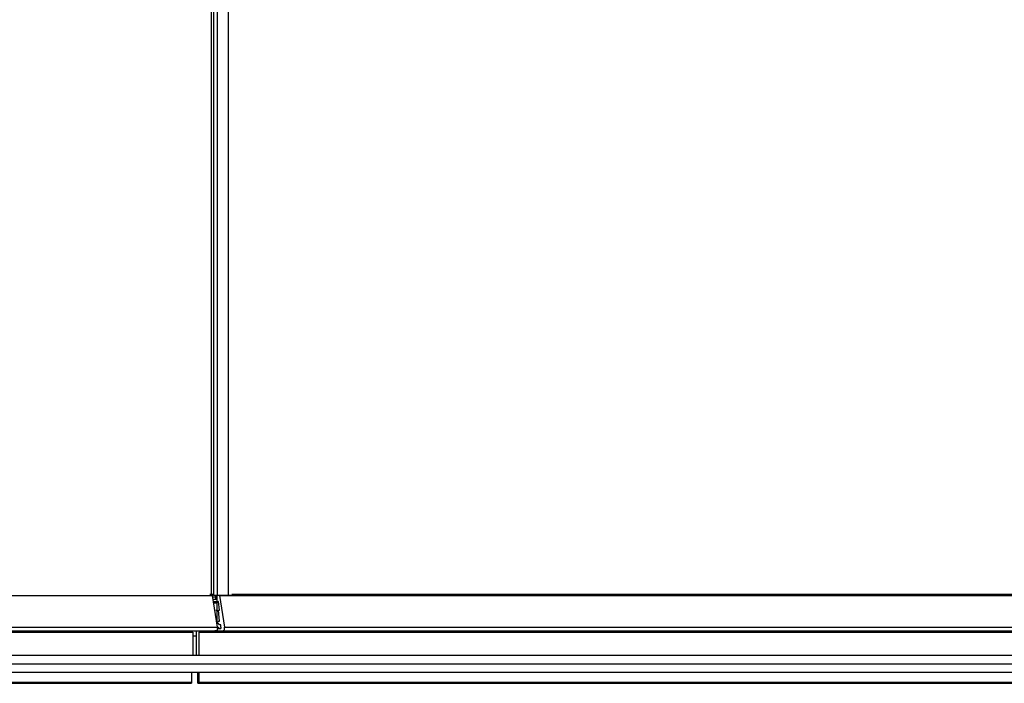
# Model space of a CAD drawing. Header units: millimetres. Extents: x 3884.54 to 3885.69, y 1889.56 to 1890.55.
# Tile 2 of 9: x 3885 to 3885.34, y 1889.56 to 1889.79. Entities that reach past the tile are written whole.
import ezdxf

# ---------------------------------------------------------------- set-up
doc = ezdxf.new("R2010")
doc.units = ezdxf.units.MM
doc.layers.add('SANINDUSA', color=3, linetype='Continuous')

msp = doc.modelspace()

# ---------------------------------------------------------------- linework, layer by layer
at = {"layer": 'SANINDUSA'}
for points in [[(3885.06893, 1889.79936), (3885.06893, 1889.79936), (3885.06893, 1889.58856), (3885.06893, 1889.58856)], [(3885.06978, 1889.79936), (3885.06978, 1889.79936), (3885.06978, 1889.58814), (3885.06978, 1889.58814)], [(3885.07105, 1889.79936), (3885.07105, 1889.79936), (3885.07105, 1889.58814), (3885.07105, 1889.58814)], [(3885.07486, 1889.79936), (3885.07486, 1889.79936), (3885.07486, 1889.58814), (3885.07486, 1889.58814)], [(3884.56945, 1889.58814), (3884.56945, 1889.58814), (3885.06936, 1889.58814), (3885.06936, 1889.58814)], [(3885.06851, 1889.58856), (3885.06851, 1889.58856), (3885.06893, 1889.58856), (3885.06893, 1889.58856)], [(3885.06893, 1889.58856), (3885.06893, 1889.58856), (3885.06978, 1889.58856), (3885.06978, 1889.58856)], [(3885.06893, 1889.58856), (3885.06893, 1889.58856), (3885.06936, 1889.58856), (3885.06936, 1889.58856)], [(3885.06936, 1889.58856), (3885.06936, 1889.58856), (3885.06978, 1889.58856), (3885.06978, 1889.58856)], [(3885.06936, 1889.58856), (3885.06936, 1889.58856), (3885.06936, 1889.58814), (3885.06936, 1889.58814)], [(3885.06936, 1889.58814), (3885.06936, 1889.58814), (3885.07105, 1889.57713), (3885.07105, 1889.57713)], [(3885.06936, 1889.58771), (3885.06936, 1889.58771), (3885.07063, 1889.58771), (3885.07063, 1889.58771)], [(3885.07613, 1889.58814), (3885.07613, 1889.58814), (3885.06978, 1889.58814), (3885.06978, 1889.58814)], [(3885.06978, 1889.58687), (3885.06978, 1889.58687), (3885.07105, 1889.58687), (3885.07105, 1889.58687)], [(3885.07147, 1889.58602), (3885.07147, 1889.58602), (3885.06978, 1889.5856), (3885.06978, 1889.5856)], [(3885.06978, 1889.58602), (3885.06978, 1889.58602), (3885.07105, 1889.58602), (3885.07105, 1889.58602)], [(3885.06978, 1889.58602), (3885.06978, 1889.58602), (3885.07105, 1889.58602), (3885.07105, 1889.58602)], [(3885.07063, 1889.58687), (3885.07063, 1889.58687), (3885.07063, 1889.58814), (3885.07063, 1889.58814)], [(3885.07105, 1889.57925), (3885.07105, 1889.57925), (3885.07105, 1889.58814), (3885.07105, 1889.58814)], [(3885.07105, 1889.58602), (3885.07105, 1889.58602), (3885.07105, 1889.58687), (3885.07105, 1889.58687)], [(3885.0719, 1889.58306), (3885.0719, 1889.58306), (3885.07147, 1889.58602), (3885.07147, 1889.58602)], [(3885.0719, 1889.58814), (3885.0719, 1889.58814), (3885.59762, 1889.58814), (3885.59762, 1889.58814)], [(3885.0719, 1889.58814), (3885.0719, 1889.58814), (3885.07359, 1889.57713), (3885.07359, 1889.57713)], [(3885.07613, 1889.58856), (3885.07613, 1889.58856), (3885.59762, 1889.58856), (3885.59762, 1889.58856)], [(3885.06978, 1889.5856), (3885.06978, 1889.5856), (3885.07105, 1889.5856), (3885.07105, 1889.5856)], [(3885.06978, 1889.5856), (3885.06978, 1889.5856), (3885.07105, 1889.5856), (3885.07105, 1889.5856)], [(3885.07063, 1889.58306), (3885.07063, 1889.58306), (3885.07105, 1889.58306), (3885.07105, 1889.58306)], [(3885.07147, 1889.58306), (3885.07147, 1889.58306), (3885.0719, 1889.58306), (3885.0719, 1889.58306)], [(3885.0719, 1889.57925), (3885.0719, 1889.57925), (3885.07147, 1889.58306), (3885.07147, 1889.58306)], [(3884.54151, 1889.57713), (3884.54151, 1889.57713), (3885.07105, 1889.57713), (3885.07105, 1889.57713)], [(3884.54278, 1889.57586), (3884.54278, 1889.57586), (3885.59762, 1889.57586), (3885.59762, 1889.57586)], [(3885.06386, 1889.5674), (3885.06386, 1889.5674), (3885.06386, 1889.57586), (3885.06386, 1889.57586)], [(3885.07063, 1889.57586), (3885.07063, 1889.57586), (3885.0702, 1889.57586), (3885.0702, 1889.57586)], [(3885.07105, 1889.57586), (3885.07105, 1889.57586), (3885.07063, 1889.57586), (3885.07063, 1889.57586)], [(3885.07105, 1889.57713), (3885.07105, 1889.57713), (3885.07147, 1889.57713), (3885.07147, 1889.57713)], [(3885.07105, 1889.57671), (3885.07105, 1889.57671), (3885.07232, 1889.57671), (3885.07232, 1889.57671)], [(3885.07105, 1889.57671), (3885.07105, 1889.57671), (3885.07105, 1889.57586), (3885.07105, 1889.57586)], [(3885.07232, 1889.57798), (3885.07232, 1889.57798), (3885.0719, 1889.57798), (3885.0719, 1889.57798)], [(3885.07232, 1889.57713), (3885.07232, 1889.57713), (3885.07232, 1889.57798), (3885.07232, 1889.57798)], [(3885.07232, 1889.57713), (3885.07232, 1889.57713), (3885.07232, 1889.57671), (3885.07232, 1889.57671)], [(3885.07359, 1889.57713), (3885.07359, 1889.57713), (3885.59762, 1889.57713), (3885.59762, 1889.57713)], [(3885.07359, 1889.57671), (3885.07359, 1889.57671), (3885.07359, 1889.57713), (3885.07359, 1889.57713)], [(3884.5504, 1889.57544), (3884.5504, 1889.57544), (3885.06259, 1889.57544), (3885.06259, 1889.57544)], [(3885.06259, 1889.57544), (3885.06259, 1889.57544), (3885.06259, 1889.5674), (3885.06259, 1889.5674)], [(3885.06259, 1889.57417), (3885.06259, 1889.57417), (3885.06386, 1889.57417), (3885.06386, 1889.57417)], [(3885.0647, 1889.57544), (3885.0647, 1889.57544), (3885.59678, 1889.57544), (3885.59678, 1889.57544)], [(3885.0647, 1889.57544), (3885.0647, 1889.57544), (3885.0647, 1889.5674), (3885.0647, 1889.5674)], [(3884.55971, 1889.5674), (3884.55971, 1889.5674), (3885.59847, 1889.5674), (3885.59847, 1889.5674)], [(3884.55971, 1889.56443), (3884.55971, 1889.56443), (3885.59847, 1889.56443), (3885.59847, 1889.56443)], [(3884.55971, 1889.56147), (3884.55971, 1889.56147), (3885.59847, 1889.56147), (3885.59847, 1889.56147)], [(3885.06216, 1889.56147), (3885.06216, 1889.56147), (3885.06216, 1889.55808), (3885.06216, 1889.55808)], [(3885.06428, 1889.55808), (3885.06428, 1889.55808), (3885.06428, 1889.56147), (3885.06428, 1889.56147)], [(3885.0647, 1889.56147), (3885.0647, 1889.56147), (3885.0647, 1889.55808), (3885.0647, 1889.55808)], [(3884.5504, 1889.55808), (3884.5504, 1889.55808), (3885.06216, 1889.55808), (3885.06216, 1889.55808)], [(3884.55083, 1889.55766), (3884.55083, 1889.55766), (3885.06216, 1889.55766), (3885.06216, 1889.55766)], [(3884.55083, 1889.55766), (3884.55083, 1889.55766), (3885.06216, 1889.55766), (3885.06216, 1889.55766)], [(3885.06216, 1889.55808), (3885.06216, 1889.55808), (3885.06216, 1889.55766), (3885.06216, 1889.55766)], [(3885.06428, 1889.55766), (3885.06428, 1889.55766), (3885.06428, 1889.55808), (3885.06428, 1889.55808)], [(3885.06428, 1889.55766), (3885.06428, 1889.55766), (3885.0647, 1889.55766), (3885.0647, 1889.55766)], [(3885.06428, 1889.55766), (3885.06428, 1889.55766), (3885.59762, 1889.55766), (3885.59762, 1889.55766)], [(3885.0647, 1889.55808), (3885.0647, 1889.55808), (3885.59762, 1889.55808), (3885.59762, 1889.55808)], [(3885.0647, 1889.55766), (3885.0647, 1889.55766), (3885.59762, 1889.55766), (3885.59762, 1889.55766)]]:
    msp.add_open_spline(points, degree=3, dxfattribs=at)
for points, knots in [([(3885.0719, 1889.57798), (3885.0719, 1889.57798), (3885.07147, 1889.5784), (3885.07147, 1889.5784), (3885.07147, 1889.5784), (3885.07147, 1889.5784), (3885.07105, 1889.5784), (3885.07105, 1889.5784), (3885.07105, 1889.5784), (3885.07105, 1889.5784), (3885.07105, 1889.57882), (3885.07105, 1889.57882), (3885.07105, 1889.57882), (3885.07105, 1889.57882), (3885.07147, 1889.57925), (3885.07147, 1889.57925), (3885.07147, 1889.57925), (3885.07147, 1889.57925), (3885.0719, 1889.57925), (3885.0719, 1889.57925)], [0, 0, 0, 0, 0.2, 0.2, 0.2, 0.2, 0.4, 0.4, 0.4, 0.4, 0.6, 0.6, 0.6, 0.6, 0.8, 0.8, 0.8, 0.8, 1, 1, 1, 1]), ([(3885.07147, 1889.57713), (3885.07147, 1889.57713), (3885.07147, 1889.57671), (3885.07147, 1889.57671), (3885.07147, 1889.57671), (3885.07147, 1889.57671), (3885.07105, 1889.57671), (3885.07105, 1889.57671)], [0, 0, 0, 0, 0.5, 0.5, 0.5, 0.5, 1, 1, 1, 1]), ([(3885.07232, 1889.57586), (3885.07232, 1889.57586), (3885.07317, 1889.57586), (3885.07317, 1889.57586), (3885.07317, 1889.57586), (3885.07317, 1889.57586), (3885.07359, 1889.57628), (3885.07359, 1889.57628), (3885.07359, 1889.57628), (3885.07359, 1889.57628), (3885.07359, 1889.57671), (3885.07359, 1889.57671)], [0, 0, 0, 0, 0.333333, 0.333333, 0.333333, 0.333333, 0.666667, 0.666667, 0.666667, 0.666667, 1, 1, 1, 1]), ([(3885.0647, 1889.55808), (3885.0647, 1889.55808), (3885.0647, 1889.55766), (3885.0647, 1889.55766), (3885.0647, 1889.55766), (3885.0647, 1889.55766), (3885.06428, 1889.55766), (3885.06428, 1889.55766)], [0, 0, 0, 0, 0.5, 0.5, 0.5, 0.5, 1, 1, 1, 1])]:
    msp.add_open_spline(points, degree=3, knots=knots, dxfattribs=at)

doc.saveas('drawing.dxf')
